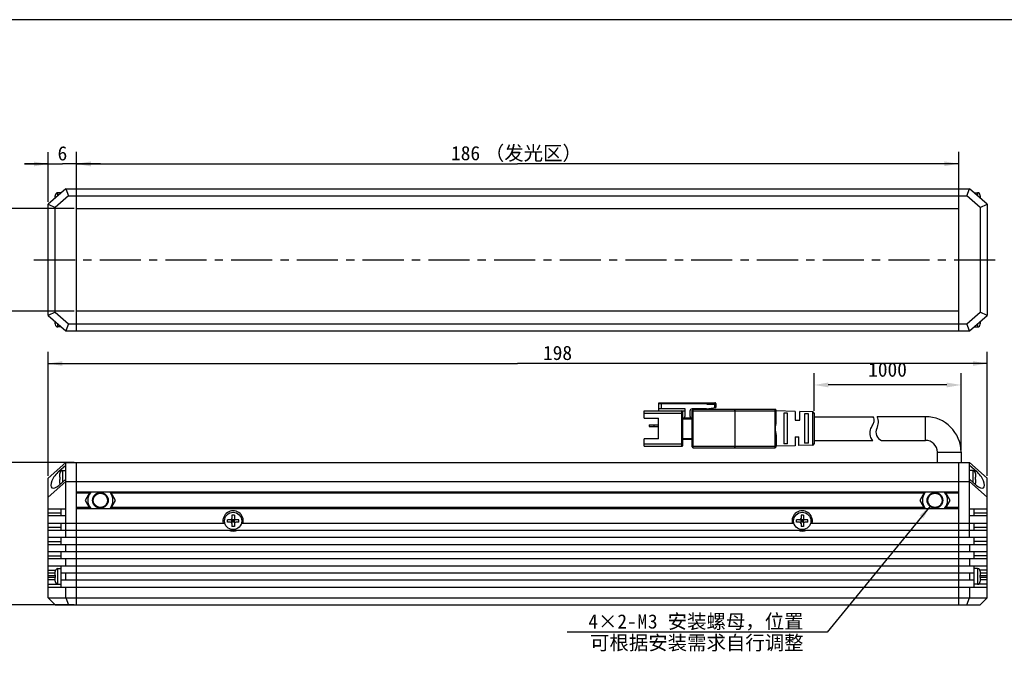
# Model space of a CAD drawing. Header units: millimetres. Extents: x -18 to 453, y 96 to 305.
# Tile 3 of 4: x 88 to 295, y 172 to 305. Entities that reach past the tile are written whole.
import ezdxf
from ezdxf.enums import TextEntityAlignment as Align

# ---------------------------------------------------------------- set-up
doc = ezdxf.new("R2010")
doc.units = ezdxf.units.MM
doc.header["$LTSCALE"] = 23.1
doc.header["$PDMODE"] = 3
doc.header["$PDSIZE"] = 8
doc.linetypes.add('CENTER', pattern=[0.6, 0.375, -0.075, 0.075, -0.075])
doc.layers.get('0').update_dxf_attribs({"linetype": 'CONTINUOUS'})
doc.layers.get('Defpoints').update_dxf_attribs({"linetype": 'CONTINUOUS'})
for name, color, linetype in [('00_COMPONENTS', 7, 'CONTINUOUS'), ('07_ALL_HOLES', 7, 'CONTINUOUS'), ('51__DRAFT_DIMS', 7, 'CONTINUOUS'), ('_X2_56FE5C42_X0__01_528', 7, 'CONTINUOUS')]:
    doc.layers.add(name, color=color, linetype=linetype)
doc.styles.get("Standard").update_dxf_attribs({"font": 'simfang.ttf'})
doc.dimstyles.new('DIMSTYLE_1', dxfattribs={"dimtxt": 3, "dimasz": 3, "dimexe": 2.5, "dimexo": 0.5, "dimgap": 0.75, "dimtad": 1, "dimdsep": 46, "dimtxsty": 'STANDARD', "dimblk": '_FILLED', "dimblk1": '_FILLED', "dimblk2": '_FILLED', "dimcen": 0.09, "dimclrt": 3, "dimazin": 2, "dimtp": 0.5, "dimtm": 0.5, "dimtfac": 1, "dimtofl": 0, "dimtmove": 0, "dimatfit": 3, "dimldrblk": '_FILLED', "dimfxl": 1, "dimtolj": 1, "dimarcsym": 0})
doc.dimstyles.new('DIMSTYLE_2', dxfattribs={"dimtxt": 3, "dimasz": 3, "dimexe": 2.5, "dimexo": 0.5, "dimgap": 0.75, "dimtad": 1, "dimdsep": 46, "dimtxsty": 'STANDARD', "dimblk": '_FILLED', "dimblk1": '_FILLED', "dimblk2": '_FILLED', "dimcen": 0.09, "dimclrt": 3, "dimazin": 2, "dimtp": 0.2, "dimtm": 0.2, "dimtfac": 1, "dimtofl": 0, "dimtmove": 0, "dimatfit": 3, "dimldrblk": '_FILLED', "dimfxl": 1, "dimtolj": 1, "dimarcsym": 0})
doc.dimstyles.new('DIMSTYLE_3', dxfattribs={"dimtxt": 3, "dimasz": 3, "dimexe": 2.5, "dimexo": 0.5, "dimgap": 0.75, "dimtad": 1, "dimdsep": 46, "dimtxsty": 'STANDARD', "dimblk": '_FILLED', "dimblk1": '_FILLED', "dimblk2": '_FILLED', "dimcen": 0.09, "dimclrt": 3, "dimazin": 2, "dimtp": 0.1, "dimtm": 0.1, "dimtfac": 1, "dimtofl": 0, "dimtmove": 0, "dimatfit": 3, "dimldrblk": '_FILLED', "dimfxl": 1, "dimtolj": 1, "dimarcsym": 0})
doc.dimstyles.new('DIMSTYLE_4', dxfattribs={"dimtxt": 3, "dimasz": 3, "dimexe": 2.5, "dimexo": 0.5, "dimtad": 1, "dimdsep": 46, "dimtxsty": 'STANDARD', "dimblk": '_FILLED', "dimblk1": '_FILLED', "dimblk2": '_FILLED', "dimcen": 0.09, "dimclrt": 3, "dimazin": 2, "dimtp": 0.1, "dimtm": 0.1, "dimtfac": 1, "dimtofl": 0, "dimtmove": 0, "dimatfit": 1, "dimldrblk": '_FILLED', "dimfxl": 1, "dimtolj": 1, "dimarcsym": 0})
doc.dimstyles.new('DIMSTYLE_5', dxfattribs={"dimtxt": 3, "dimasz": 3, "dimexe": 2.5, "dimexo": 0.5, "dimgap": 0.75, "dimtad": 1, "dimdsep": 46, "dimtxsty": 'STANDARD', "dimblk": '_FILLED', "dimblk1": '_FILLED', "dimblk2": '_FILLED', "dimcen": 0.09, "dimclrt": 3, "dimazin": 2, "dimtp": 0.3, "dimtm": 0.3, "dimtfac": 1, "dimtofl": 0, "dimtmove": 0, "dimatfit": 3, "dimldrblk": '_FILLED', "dimfxl": 1, "dimtolj": 1, "dimarcsym": 0})

# ---------------------------------------------------------------- blocks, each defined once
blk = doc.blocks.new('_FILLED')
at = {"color": 0, "linetype": 'ByBlock'}
blk.add_solid([(0, 0), (-1, 0.167), (-1, -0.167)], dxfattribs=at)
blk = doc.blocks.new('*D1')
at = {"layer": '51__DRAFT_DIMS', "color": 4, "transparency": 16777216}
for p, q in [((93.58, 209.26), (93.58, 235.42)), ((291.58, 209.26), (291.58, 235.42)), ((93.58, 232.92), (192.58, 232.92)), ((291.58, 232.92), (192.58, 232.92))]:
    blk.add_line(p, q, dxfattribs=at)
at = {"layer": '51__DRAFT_DIMS', "color": 4, "transparency": 16777216, "xscale": 3, "yscale": 3, "zscale": 3, "rotation": 180}
blk.add_blockref('_FILLED', (93.58, 232.92), dxfattribs=at)
at = {"layer": '51__DRAFT_DIMS', "color": 4, "transparency": 16777216, "xscale": 3, "yscale": 3, "zscale": 3}
blk.add_blockref('_FILLED', (291.58, 232.92), dxfattribs=at)
at = {"layer": '51__DRAFT_DIMS', "color": 3, "transparency": 16777216}
blk.add_text('198', height=3, dxfattribs=at).set_placement((200.99, 233.67), align=Align.CENTER)
blk = doc.blocks.new('*D2')
at = {"layer": '51__DRAFT_DIMS', "color": 4, "transparency": 16777216}
for p, q in [((99.08, 212.01), (82.14, 212.01)), ((84.64, 212.01), (84.64, 197.01)), ((84.64, 182.01), (84.64, 197.01)), ((99.08, 182.01), (82.14, 182.01))]:
    blk.add_line(p, q, dxfattribs=at)
at = {"layer": '51__DRAFT_DIMS', "color": 4, "transparency": 16777216, "xscale": 3, "yscale": 3, "zscale": 3}
for p, rotation in [((84.64, 212.01), 90), ((84.64, 182.01), 270)]:
    blk.add_blockref('_FILLED', p, dxfattribs=dict(at, rotation=rotation))
at = {"layer": '51__DRAFT_DIMS', "color": 3, "transparency": 16777216}
blk.add_text('30', height=3, rotation=90, dxfattribs=at).set_placement((83.89, 197.01), align=Align.CENTER)
blk = doc.blocks.new('*D3')
at = {"layer": '51__DRAFT_DIMS', "color": 4, "transparency": 16777216}
for p, q in [((84.14, 265.6), (84.14, 254.8)), ((99.08, 265.6), (84.89, 265.6)), ((84.14, 244), (84.14, 254.8)), ((99.08, 244), (84.89, 244))]:
    blk.add_line(p, q, dxfattribs=at)
at = {"layer": '51__DRAFT_DIMS', "color": 4, "transparency": 16777216, "xscale": 3, "yscale": 3, "zscale": 3}
for p, rotation in [((84.14, 265.6), 90), ((84.14, 244), 270)]:
    blk.add_blockref('_FILLED', p, dxfattribs=dict(at, rotation=rotation))
at = {"layer": '51__DRAFT_DIMS', "color": 3, "transparency": 16777216}
for s, p in [('（发光区）', (83.39, 259.2)), ('21.6', (83.39, 243.81))]:
    blk.add_text(s, height=3, rotation=90, dxfattribs=at).set_placement(p, align=Align.CENTER)
blk = doc.blocks.new('*D4')
at = {"layer": '51__DRAFT_DIMS', "color": 4, "transparency": 16777216}
for p, q in [((99.58, 268.8), (99.58, 277.56)), ((285.58, 268.8), (285.58, 277.56)), ((99.58, 275.06), (192.58, 275.06)), ((285.58, 275.06), (192.58, 275.06))]:
    blk.add_line(p, q, dxfattribs=at)
at = {"layer": '51__DRAFT_DIMS', "color": 4, "transparency": 16777216, "xscale": 3, "yscale": 3, "zscale": 3, "rotation": 180}
blk.add_blockref('_FILLED', (99.58, 275.06), dxfattribs=at)
at = {"layer": '51__DRAFT_DIMS', "color": 4, "transparency": 16777216, "xscale": 3, "yscale": 3, "zscale": 3}
blk.add_blockref('_FILLED', (285.58, 275.06), dxfattribs=at)
at = {"layer": '51__DRAFT_DIMS', "color": 3, "transparency": 16777216}
for s, p in [('186', (181.6, 275.81)), ('（发光区）', (195.89, 275.81))]:
    blk.add_text(s, height=3, dxfattribs=at).set_placement(p, align=Align.CENTER)
blk = doc.blocks.new('*D10')
at = {"layer": '51__DRAFT_DIMS', "color": 4, "transparency": 16777216}
for p, q in [((279.63, 202.9), (257.86, 176.27)), ((254.36, 176.27), (203.02, 176.27)), ((257.86, 176.27), (254.36, 176.27))]:
    blk.add_line(p, q, dxfattribs=at)
at = {"layer": '51__DRAFT_DIMS', "color": 4, "transparency": 16777216, "xscale": 3, "yscale": 3, "zscale": 3, "rotation": 50.72814688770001}
blk.add_blockref('_FILLED', (279.63, 202.9), dxfattribs=at)
at = {"layer": '51__DRAFT_DIMS', "color": 3, "transparency": 16777216}
for s, p in [('4×2-', (217.69, 177.02)), ('M', (219.89, 177.02)), ('3', (222.09, 177.02)), ('安装螺母，位置', (252.86, 177.02)), ('可根据安装需求自行调整', (252.86, 172.52))]:
    blk.add_text(s, height=3, dxfattribs=at).set_placement(p, align=Align.RIGHT)
blk = doc.blocks.new('*D19')
at = {"layer": '51__DRAFT_DIMS', "color": 0, "lineweight": -2}
for p, q in [((255.08, 222.92), (255.08, 230.9)), ((286.08, 214.71), (286.08, 230.9)), ((283.08, 228.4), (258.08, 228.4))]:
    blk.add_line(p, q, dxfattribs=at)
at = {"layer": 'Defpoints', "color": 0}
for p in [(255.08, 228.4), (255.08, 222.42), (286.08, 214.21)]:
    blk.add_point(p, dxfattribs=at)
at = {"layer": '51__DRAFT_DIMS', "color": 0, "linetype": 'ByBlock', "lineweight": -2, "xscale": 3, "yscale": 3, "zscale": 3, "rotation": 180}
blk.add_blockref('_FILLED', (255.08, 228.4), dxfattribs=at)
at = {"layer": '51__DRAFT_DIMS', "color": 0, "linetype": 'ByBlock', "lineweight": -2, "xscale": 3, "yscale": 3, "zscale": 3}
blk.add_blockref('_FILLED', (286.08, 228.4), dxfattribs=at)
at = {"layer": '51__DRAFT_DIMS', "color": 3, "insert": (270.58, 233.15), "char_height": 3, "attachment_point": 2, "line_spacing_factor": 0.9}
blk.add_mtext('\\A1;1000{}{{\\H0.7x;}{}}', dxfattribs=at)
blk = doc.blocks.new('*D12')
at = {"layer": '51__DRAFT_DIMS', "color": 4, "transparency": 16777216}
for p, q in [((93.58, 267.05), (93.58, 277.52)), ((99.58, 268.8), (99.58, 277.52)), ((93.58, 275.02), (88.58, 275.02)), ((88.58, 275.02), (96.58, 275.02)), ((104.58, 275.02), (96.58, 275.02)), ((99.58, 275.02), (104.58, 275.02))]:
    blk.add_line(p, q, dxfattribs=at)
at = {"layer": '51__DRAFT_DIMS', "color": 4, "transparency": 16777216, "xscale": 3, "yscale": 3, "zscale": 3}
blk.add_blockref('_FILLED', (93.58, 275.02), dxfattribs=at)
at = {"layer": '51__DRAFT_DIMS', "color": 4, "transparency": 16777216, "xscale": 3, "yscale": 3, "zscale": 3, "rotation": 180}
blk.add_blockref('_FILLED', (99.58, 275.02), dxfattribs=at)
at = {"layer": '51__DRAFT_DIMS', "color": 3, "transparency": 16777216}
blk.add_text('6', height=3, dxfattribs=at).set_placement((96.58, 275.77), align=Align.CENTER)

msp = doc.modelspace()

# ---------------------------------------------------------------- linework, layer by layer
at = {"color": 7}
msp.add_line((453.45928, 305.45804), (-17.76876, 305.45804), dxfattribs=at)
at = {"layer": '00_COMPONENTS', "color": 7}
for p, q in [((97.33251, 269.79505), (93.58251, 266.54505)), ((95.03251, 267.80172), (95.03251, 268.31486)), ((95.03457, 268.39469), (95.0375, 268.39417)), ((97.89206, 268.29505), (95.08251, 265.86011)), ((96.33251, 268.94505), (95.63251, 268.94505)), ((96.33251, 268.92839), (96.33251, 268.94505)), ((97.33251, 269.79505), (97.89206, 268.29505)), ((97.33251, 269.79505), (287.83251, 269.79505)), ((97.89206, 268.29505), (287.27296, 268.29505)), ((99.58251, 239.79505), (99.58251, 269.79505)), ((285.58251, 239.79505), (285.58251, 269.79505)), ((287.27296, 268.29505), (287.83251, 269.79505)), ((290.08251, 265.86011), (287.27296, 268.29505)), ((291.58251, 266.54505), (287.83251, 269.79505)), ((288.83251, 268.94505), (289.53251, 268.94505)), ((288.83251, 268.94505), (288.83251, 268.92839)), ((290.12753, 268.39417), (290.13044, 268.39469)), ((290.13251, 268.31486), (290.13251, 267.80172)), ((93.58251, 243.04505), (93.58251, 266.54505)), ((93.58251, 266.54505), (95.08251, 265.86011)), ((95.08251, 243.73), (95.08251, 265.86011)), ((290.08251, 265.86011), (291.58251, 266.54505)), ((290.08251, 265.86011), (290.08251, 243.73)), ((291.58251, 266.54505), (291.58251, 243.04505)), ((99.58251, 265.59505), (285.58251, 265.59505)), ((95.08251, 243.73), (93.58251, 243.04505)), ((93.58251, 243.04505), (97.33251, 239.79505)), ((95.08251, 243.73), (97.89206, 241.29505)), ((285.58251, 243.99505), (99.58251, 243.99505)), ((287.27296, 241.29505), (290.08251, 243.73)), ((287.83251, 239.79505), (291.58251, 243.04505)), ((291.58251, 243.04505), (290.08251, 243.73)), ((95.03251, 241.27525), (95.03251, 241.78839)), ((95.0375, 241.19593), (95.03459, 241.19542)), ((97.89206, 241.29505), (97.33251, 239.79505)), ((97.89206, 241.29505), (287.27296, 241.29505)), ((287.83251, 239.79505), (287.27296, 241.29505)), ((290.13046, 241.19542), (290.12753, 241.19593)), ((290.13251, 241.78839), (290.13251, 241.27525)), ((96.33251, 240.64505), (95.63251, 240.64505)), ((96.33251, 240.64505), (96.33251, 240.66172)), ((97.33251, 239.79505), (287.83251, 239.79505)), ((288.83251, 240.66172), (288.83251, 240.64505)), ((288.83251, 240.64505), (289.53251, 240.64505)), ((278.58251, 221.71164), (268.42551, 221.71164)), ((269.3083, 216.71164), (278.58251, 216.71164)), ((281.08251, 212.01164), (281.08251, 214.21164)), ((286.08251, 214.21164), (286.08251, 212.01164)), ((93.58251, 208.76164), (97.33251, 212.01164)), ((97.33251, 196.26164), (97.33251, 212.01164)), ((97.33251, 212.01164), (287.83251, 212.01164)), ((99.58251, 182.01164), (99.58251, 212.01164)), ((285.58251, 182.01164), (285.58251, 212.01164)), ((291.58251, 208.76164), (287.83251, 212.01164)), ((287.83251, 196.26164), (287.83251, 212.01164)), ((95.83251, 210.19657), (97.33251, 211.49657)), ((96.03251, 208.96164), (96.03251, 209.73145)), ((96.03457, 209.81128), (96.0375, 209.81076)), ((96.63251, 210.36164), (97.33251, 210.36164)), ((287.83251, 211.49657), (289.33251, 210.19657)), ((288.53251, 210.36164), (287.83251, 210.36164)), ((289.12753, 209.81076), (289.13046, 209.81128)), ((289.13251, 209.73145), (289.13251, 208.96164)), ((93.58251, 183.51164), (93.58251, 208.76164)), ((93.58251, 204.76164), (97.33251, 208.01164)), ((97.33251, 208.52672), (95.83251, 207.22672)), ((96.03251, 208.96164), (96.0375, 208.96164)), ((96.03251, 207.69184), (96.03251, 208.46164)), ((96.0375, 208.46164), (96.03251, 208.46164)), ((97.33251, 208.01164), (287.83251, 208.01164)), ((289.33251, 207.22672), (287.83251, 208.52672)), ((291.58251, 204.76164), (287.83251, 208.01164)), ((289.12753, 208.96164), (289.13251, 208.96164)), ((289.13251, 208.46164), (289.12753, 208.46164)), ((289.13251, 208.46164), (289.13251, 207.69184)), ((291.58251, 183.51164), (291.58251, 208.76164)), ((96.0375, 207.61252), (96.03457, 207.61201)), ((285.58251, 205.76164), (99.58251, 205.76164)), ((102.38862, 205.76164), (101.40711, 204.06162)), ((107.75791, 204.06162), (106.7764, 205.76164)), ((278.38862, 205.76164), (277.40711, 204.06162)), ((283.75791, 204.06162), (282.7764, 205.76164)), ((289.13046, 207.61201), (289.12753, 207.61252)), ((101.40711, 204.06162), (102.3886, 202.36164)), ((106.77643, 202.36164), (107.75791, 204.06162)), ((277.40711, 204.06162), (278.3886, 202.36164)), ((282.77643, 202.36164), (283.75791, 204.06162)), ((93.58251, 202.26164), (97.33251, 202.26164)), ((96.33251, 200.76164), (96.33251, 202.26164)), ((99.58251, 202.36164), (285.58251, 202.36164)), ((287.83251, 202.26164), (291.58251, 202.26164)), ((288.83251, 200.76164), (288.83251, 202.26164)), ((97.33251, 200.76164), (93.58251, 200.76164)), ((131.38251, 199.46164), (131.38251, 199.96164)), ((132.03251, 199.96164), (131.38251, 199.96164)), ((132.03251, 199.46164), (131.38251, 199.46164)), ((132.24465, 199.37378), (132.92038, 200.04951)), ((132.92038, 199.37378), (132.24465, 200.04951)), ((132.33251, 200.91164), (132.33251, 200.26164)), ((132.83251, 200.91164), (132.33251, 200.91164)), ((132.33251, 199.46164), (132.33251, 199.96164)), ((132.83251, 199.96164), (132.33251, 199.96164)), ((132.83251, 199.71164), (132.33251, 199.71164)), ((132.83251, 199.46164), (132.33251, 199.46164)), ((132.58251, 199.96164), (132.58251, 199.46164)), ((132.83251, 200.91164), (132.83251, 200.26164)), ((132.83251, 199.46164), (132.83251, 199.96164)), ((133.78251, 199.96164), (133.13251, 199.96164)), ((133.78251, 199.46164), (133.13251, 199.46164)), ((133.78251, 199.46164), (133.78251, 199.96164)), ((252.03251, 199.96164), (251.38251, 199.96164)), ((251.38251, 199.46164), (251.38251, 199.96164)), ((252.03251, 199.46164), (251.38251, 199.46164)), ((252.24465, 200.04951), (252.92038, 199.37378)), ((252.24465, 199.37378), (252.92038, 200.04951)), ((252.83251, 200.91164), (252.33251, 200.91164)), ((252.33251, 200.91164), (252.33251, 200.26164)), ((252.83251, 199.96164), (252.33251, 199.96164)), ((252.33251, 199.46164), (252.33251, 199.96164)), ((252.83251, 199.71164), (252.33251, 199.71164)), ((252.83251, 199.46164), (252.33251, 199.46164)), ((252.58251, 199.96164), (252.58251, 199.46164)), ((252.83251, 200.91164), (252.83251, 200.26164)), ((252.83251, 199.46164), (252.83251, 199.96164)), ((253.78251, 199.96164), (253.13251, 199.96164)), ((253.78251, 199.46164), (253.13251, 199.46164)), ((253.78251, 199.46164), (253.78251, 199.96164)), ((291.58251, 200.76164), (287.83251, 200.76164)), ((93.58251, 199.26164), (130.82627, 199.26164)), ((93.58251, 197.76164), (291.58251, 197.76164)), ((96.33251, 197.76164), (96.33251, 199.26164)), ((132.33251, 199.16164), (132.33251, 198.51164)), ((132.83251, 198.51164), (132.33251, 198.51164)), ((132.83251, 199.16164), (132.83251, 198.51164)), ((134.33875, 199.26164), (250.82627, 199.26164)), ((252.33251, 199.16164), (252.33251, 198.51164)), ((252.83251, 198.51164), (252.33251, 198.51164)), ((252.83251, 199.16164), (252.83251, 198.51164)), ((254.33875, 199.26164), (291.58251, 199.26164)), ((288.83251, 197.76164), (288.83251, 199.26164)), ((93.58251, 196.26164), (291.58251, 196.26164)), ((96.33251, 194.76164), (96.33251, 196.26164)), ((288.83251, 194.76164), (288.83251, 196.26164)), ((93.58251, 194.76164), (291.58251, 194.76164)), ((93.58251, 193.26164), (291.58251, 193.26164)), ((96.33251, 191.76164), (96.33251, 193.26164)), ((97.33251, 193.26164), (97.33251, 194.76164)), ((287.83251, 194.76164), (287.83251, 193.26164)), ((288.83251, 191.76164), (288.83251, 193.26164)), ((93.58251, 191.76164), (291.58251, 191.76164)), ((97.33251, 190.26164), (97.33251, 191.76164)), ((287.83251, 191.76164), (287.83251, 190.26164)), ((93.58251, 190.26164), (291.58251, 190.26164)), ((95.03251, 188.26164), (95.03251, 189.03145)), ((95.03457, 189.11128), (95.0375, 189.11076)), ((95.63251, 189.66164), (96.33251, 189.66164)), ((96.33251, 185.76164), (96.33251, 190.26164)), ((288.83251, 185.76164), (288.83251, 190.26164)), ((289.53251, 189.66164), (288.83251, 189.66164)), ((290.12753, 189.11076), (290.13046, 189.11128)), ((290.13251, 189.03145), (290.13251, 188.26164)), ((93.58251, 188.76164), (95.03251, 188.76164)), ((95.03251, 187.26164), (93.58251, 187.26164)), ((95.03251, 188.26164), (95.0375, 188.26164)), ((95.03251, 186.99184), (95.03251, 187.76164)), ((95.0375, 187.76164), (95.03251, 187.76164)), ((95.0375, 186.91252), (95.03457, 186.91201)), ((96.33251, 188.76164), (288.83251, 188.76164)), ((96.33251, 187.26164), (288.83251, 187.26164)), ((97.33251, 187.26164), (97.33251, 188.76164)), ((287.83251, 188.76164), (287.83251, 187.26164)), ((290.12753, 188.26164), (290.13251, 188.26164)), ((290.13251, 187.76164), (290.12753, 187.76164)), ((290.13046, 186.91201), (290.12753, 186.91252)), ((290.13251, 188.76164), (291.58251, 188.76164)), ((290.13251, 187.76164), (290.13251, 186.99184)), ((291.58251, 187.26164), (290.13251, 187.26164)), ((93.58251, 185.76164), (291.58251, 185.76164)), ((95.63251, 186.36164), (96.33251, 186.36164)), ((97.33251, 183.51164), (97.33251, 185.76164)), ((287.83251, 185.76164), (287.83251, 183.51164)), ((289.53251, 186.36164), (288.83251, 186.36164)), ((93.58251, 183.51164), (95.08251, 182.01164)), ((93.58251, 183.51164), (291.58251, 183.51164)), ((97.33251, 183.51164), (97.89206, 182.01164)), ((287.27296, 182.01164), (287.83251, 183.51164)), ((290.08251, 182.01164), (291.58251, 183.51164)), ((95.08251, 182.01164), (290.08251, 182.01164))]:
    msp.add_line(p, q, dxfattribs=at)
at = {"layer": '00_COMPONENTS', "color": 4}
for p, q in [((95.63251, 268.32172), (95.63251, 268.94505)), ((289.53251, 268.94505), (289.53251, 268.32172)), ((95.63251, 240.64505), (95.63251, 241.26839)), ((289.53251, 241.26839), (289.53251, 240.64505)), ((278.58251, 216.71164), (278.58251, 221.71164)), ((281.08251, 214.21164), (286.08251, 214.21164)), ((96.22214, 210.19657), (95.83251, 210.19657)), ((96.63251, 207.92005), (96.63251, 210.36164)), ((288.53251, 210.36164), (288.53251, 207.92005)), ((289.33251, 210.19657), (288.94289, 210.19657)), ((102.27315, 205.56164), (99.58251, 205.56164)), ((278.27315, 205.56164), (106.89187, 205.56164)), ((285.58251, 205.56164), (282.89187, 205.56164)), ((102.27313, 202.56164), (99.58251, 202.56164)), ((278.27313, 202.56164), (106.8919, 202.56164)), ((285.58251, 202.56164), (282.8919, 202.56164)), ((96.33251, 201.34743), (93.58251, 201.34743)), ((291.58251, 201.34743), (288.83251, 201.34743)), ((96.33251, 198.34743), (93.58251, 198.34743)), ((291.58251, 198.34743), (288.83251, 198.34743)), ((93.58251, 195.34743), (96.33251, 195.34743)), ((291.58251, 195.34743), (288.83251, 195.34743)), ((93.58251, 192.34743), (96.33251, 192.34743)), ((291.58251, 192.34743), (288.83251, 192.34743)), ((93.58251, 189.34743), (95.10627, 189.34743)), ((95.63251, 186.36164), (95.63251, 189.66164)), ((289.53251, 189.66164), (289.53251, 186.36164)), ((291.58251, 189.34743), (290.05876, 189.34743)), ((93.58251, 188.21357), (95.03642, 188.21357)), ((95.03642, 187.80972), (93.58251, 187.80972)), ((290.1286, 188.21357), (291.58251, 188.21357)), ((291.58251, 187.80972), (290.1286, 187.80972)), ((93.58251, 186.34743), (96.33251, 186.34743)), ((291.58251, 186.34743), (288.83251, 186.34743))]:
    msp.add_line(p, q, dxfattribs=at)
at = {"layer": '00_COMPONENTS', "color": 7}
for centre, radius in [((104.58251, 204.06162), 1.65), ((104.58251, 204.06162), 1.5), ((280.58251, 204.06162), 1.65), ((280.58251, 204.06162), 1.5), ((132.58251, 199.71164), 1.825), ((252.58251, 199.71164), 1.825)]:
    msp.add_circle(centre, radius, dxfattribs=at)
for centre, radius, start, end in [((95.66512, 268.3149), 0.63261, 172.8013105, 180.0040207), ((95.63251, 268.34505), 0.6, 90, 175.2545596), ((289.53251, 268.34505), 0.6, 4.7454404, 90), ((289.49991, 268.3149), 0.63261, 359.9959793, 7.1986895), ((95.66512, 241.27521), 0.63261, 179.9959793, 187.1986895), ((95.63251, 241.24505), 0.6, 184.7454404, 270), ((289.53251, 241.24505), 0.6, 270, 355.2545596), ((289.49991, 241.27521), 0.63261, 352.8013105, 0.0040207), ((265.65274, 220.56632), 3, 333.1562327, 22.4436174), ((278.58251, 214.21164), 7.5, 0, 90), ((269.9355, 218.39884), 1.8, 153.1562327, 249.6078352), ((278.58251, 214.21164), 2.5, 0, 90), ((96.66512, 209.73149), 0.63261, 172.8013105, 180.0040207), ((96.66781, 209.73145), 0.6353, 178.7933528, 180.0001354), ((96.66664, 209.73147), 0.63413, 177.5896379, 178.7933855), ((96.66374, 209.73162), 0.63122, 175.1872348, 176.387501), ((96.63251, 209.76164), 0.6, 90, 175.2545596), ((96.66266, 209.73171), 0.63014, 173.9886639, 175.187267), ((96.66118, 209.73187), 0.62865, 172.7904454, 173.9886949), ((288.53251, 209.76164), 0.6, 4.7454404, 90), ((288.49991, 209.73149), 0.63261, 359.9959793, 7.1986895), ((288.50385, 209.73187), 0.62865, 6.0113051, 7.2095546), ((288.50237, 209.73171), 0.63014, 4.812733, 6.0113361), ((288.50129, 209.73162), 0.63122, 3.612499, 4.8127652), ((288.49839, 209.73147), 0.63413, 1.2066145, 2.4103621), ((288.49722, 209.73145), 0.6353, 359.9998646, 1.2066472), ((96.66782, 207.69184), 0.6353, 179.9998651, 181.1991325), ((96.66512, 207.6918), 0.63261, 179.9959793, 187.1986895), ((96.66665, 207.69181), 0.63413, 181.1991, 182.3983145), ((96.66375, 207.69167), 0.63123, 183.5989155, 184.8006653), ((96.66267, 207.69157), 0.63015, 184.8006315, 186.003755), ((288.49991, 207.6918), 0.63261, 352.8013105, 0.0040207), ((288.50235, 207.69157), 0.63015, 353.996245, 355.1993685), ((288.50127, 207.69167), 0.63123, 355.1993347, 356.4010845), ((288.49838, 207.69181), 0.63413, 357.6016855, 358.8009), ((288.49721, 207.69184), 0.6353, 358.8008675, 0.0001349), ((96.63251, 207.66164), 0.6, 184.7454404, 201.8797858), ((96.66118, 207.69142), 0.62865, 186.0037218, 187.2095499), ((104.58251, 204.06162), 2.65578, 140.1845643, 219.8141529), ((104.58251, 204.06162), 2.65578, 320.1858471, 39.8154357), ((280.58251, 204.06162), 2.65578, 140.1845643, 219.8141529), ((280.58251, 204.06162), 2.65578, 320.1858471, 39.8154357), ((288.53251, 207.66164), 0.6, 338.1202142, 355.2545596), ((288.50384, 207.69142), 0.62865, 352.7904501, 353.9962782), ((132.58251, 199.71164), 2.15, 347.9185301, 192.0814699), ((252.58251, 199.71164), 2.15, 347.9185301, 192.0814699), ((132.03251, 200.26164), 0.3, 270, 360), ((132.03251, 199.16164), 0.3, 0, 90), ((133.13251, 200.26164), 0.3, 180, 270), ((133.13251, 199.16164), 0.3, 90, 180), ((252.03251, 200.26164), 0.3, 270, 360), ((252.03251, 199.16164), 0.3, 0, 90), ((253.13251, 200.26164), 0.3, 180, 270), ((253.13251, 199.16164), 0.3, 90, 180), ((132.58251, 199.71164), 2.15, 245.0908473, 294.9091527), ((252.58251, 199.71164), 2.15, 245.0908473, 294.9091527), ((95.66512, 189.03149), 0.63261, 172.8013105, 180.0040207), ((95.66781, 189.03145), 0.6353, 178.7933528, 180.0001354), ((95.66664, 189.03147), 0.63413, 177.5896379, 178.7933855), ((95.66374, 189.03162), 0.63122, 175.1872348, 176.387501), ((95.63251, 189.06164), 0.6, 90, 175.2545596), ((95.66266, 189.03171), 0.63014, 173.9886639, 175.187267), ((95.66118, 189.03187), 0.62865, 172.7904454, 173.9886949), ((289.53251, 189.06164), 0.6, 4.7454404, 90), ((289.49991, 189.03149), 0.63261, 359.9959793, 7.1986895), ((289.50385, 189.03187), 0.62865, 6.0113051, 7.2095546), ((289.50237, 189.03171), 0.63014, 4.812733, 6.0113361), ((289.50129, 189.03162), 0.63122, 3.612499, 4.8127652), ((289.49839, 189.03147), 0.63413, 1.2066145, 2.4103621), ((289.49722, 189.03145), 0.6353, 359.9998646, 1.2066472), ((95.66782, 186.99184), 0.6353, 179.9998651, 181.1991325), ((95.66512, 186.9918), 0.63261, 179.9959793, 187.1986895), ((95.66665, 186.99181), 0.63413, 181.1991, 182.3983145), ((95.66375, 186.99167), 0.63123, 183.5989155, 184.8006653), ((95.63251, 186.96164), 0.6, 184.7454404, 270), ((95.66267, 186.99157), 0.63015, 184.8006315, 186.003755), ((95.66118, 186.99142), 0.62865, 186.0037218, 187.2095499), ((289.53251, 186.96164), 0.6, 270, 355.2545596), ((289.49991, 186.9918), 0.63261, 352.8013105, 0.0040207), ((289.50384, 186.99142), 0.62865, 352.7904501, 353.9962782), ((289.50235, 186.99157), 0.63015, 353.996245, 355.1993685), ((289.50127, 186.99167), 0.63123, 355.1993347, 356.4010845), ((289.49838, 186.99181), 0.63413, 357.6016855, 358.8009), ((289.49721, 186.99184), 0.6353, 358.8008675, 0.0001349)]:
    msp.add_arc(centre, radius, start, end, dxfattribs=at)
for centre, major_axis, start_param, end_param in [((95.83251, 208.71164), (1.51036, 2.0101), 1.079057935, 4.220650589), ((289.33251, 208.71164), (-1.51036, 2.0101), 2.062534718, 5.204127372)]:
    msp.add_ellipse(centre, major_axis=major_axis, ratio=0.402459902, start_param=start_param, end_param=end_param, dxfattribs=at)
for points in [[(96.0375, 208.96164), (96.03515, 208.87834), (96.03457, 208.79498), (96.03457, 208.71164)], [(96.03457, 208.71164), (96.03457, 208.6283), (96.03515, 208.54495), (96.0375, 208.46164)], [(289.13046, 208.71164), (289.13046, 208.79498), (289.12987, 208.87834), (289.12753, 208.96164)], [(289.12753, 208.46164), (289.12987, 208.54495), (289.13046, 208.6283), (289.13046, 208.71164)], [(95.0375, 188.26164), (95.03515, 188.17834), (95.03457, 188.09498), (95.03457, 188.01164)], [(95.03457, 188.01164), (95.03457, 187.9283), (95.03515, 187.84495), (95.0375, 187.76164)], [(290.13046, 188.01164), (290.13046, 188.09498), (290.12987, 188.17834), (290.12753, 188.26164)], [(290.12753, 187.76164), (290.12987, 187.84495), (290.13046, 187.9283), (290.13046, 188.01164)]]:
    msp.add_open_spline(points, degree=3, dxfattribs=at)
at = {"layer": '07_ALL_HOLES', "color": 1, "linetype": 'CENTER'}
msp.add_line((90.58251, 254.79505), (294.02033, 254.79505), dxfattribs=at)
at = {"layer": '_X2_56FE5C42_X0__01_528', "color": 7}
for p, q in [((222.38251, 224.66164), (234.18251, 224.66164)), ((222.38251, 222.96164), (222.38251, 224.66164)), ((222.38251, 224.46164), (232.78251, 224.46164)), ((232.48251, 224.36164), (233.38251, 224.66164)), ((234.38251, 224.46164), (234.38251, 223.66164)), ((219.28251, 222.96164), (227.18251, 222.96164)), ((219.28251, 221.41164), (219.28251, 222.96164)), ((227.88251, 223.36164), (222.38251, 223.36164)), ((227.88251, 222.86164), (227.35553, 222.86164)), ((227.38251, 215.66164), (227.38251, 222.76164)), ((227.88251, 221.86164), (227.88251, 223.36164)), ((228.88251, 222.86164), (228.88251, 221.86164)), ((232.38251, 223.36164), (229.38251, 223.36164)), ((229.38251, 215.36164), (229.38251, 223.06164)), ((229.58251, 223.26164), (246.78251, 223.26164)), ((232.38251, 223.36164), (234.38251, 223.66164)), ((251.08251, 222.83664), (247.08251, 222.96164)), ((247.08251, 220.56492), (247.08251, 222.96164)), ((248.68251, 222.47163), (248.68251, 215.95166)), ((249.48252, 222.44308), (248.68252, 222.47163)), ((249.48251, 215.98006), (249.48251, 222.44308)), ((251.08251, 222.83664), (251.08251, 220.96191)), ((254.79188, 222.72073), (252.08251, 222.80539)), ((252.08251, 220.96178), (252.08251, 222.80539)), ((253.08251, 222.31469), (253.08251, 216.1086)), ((253.88213, 222.28581), (253.08252, 222.31469)), ((253.88212, 216.13732), (253.88212, 222.28581)), ((255.08251, 222.42087), (255.08251, 216.00242)), ((219.28251, 221.41164), (222.28251, 221.41164)), ((222.28251, 217.01164), (222.28251, 221.41164)), ((229.38251, 221.36164), (227.38251, 221.36164)), ((251.08252, 220.96164), (252.08252, 220.96164)), ((255.08251, 221.71164), (267.57535, 221.71164)), ((220.28251, 219.96164), (222.28251, 219.96164)), ((220.28251, 219.96164), (220.28251, 219.66164)), ((220.28251, 219.66164), (222.28251, 219.66164)), ((221.28251, 219.96164), (221.28251, 219.66164)), ((222.28251, 217.01164), (219.28251, 217.01164)), ((219.28251, 215.46164), (219.28251, 217.01164)), ((229.38251, 216.86164), (227.38251, 216.86164)), ((247.08251, 217.85835), (247.08251, 215.46164)), ((249.48252, 215.98006), (248.68251, 215.95166)), ((251.08251, 217.46164), (251.88251, 217.46164)), ((251.08251, 217.46164), (251.08251, 215.58664)), ((251.88251, 215.61164), (251.88251, 217.46164)), ((253.88212, 216.13732), (253.08251, 216.1086)), ((255.08251, 216.71164), (267.47377, 216.71164)), ((219.28251, 215.46164), (227.18251, 215.46164)), ((229.58251, 215.16164), (246.78251, 215.16164)), ((251.08251, 215.58664), (247.08251, 215.46164)), ((254.79188, 215.70256), (251.88251, 215.61164))]:
    msp.add_line(p, q, dxfattribs=at)
at = {"layer": '_X2_56FE5C42_X0__01_528', "color": 4}
for p, q in [((222.38251, 224.56164), (233.08251, 224.56164)), ((222.88251, 223.36164), (222.88251, 224.46164)), ((232.48251, 224.36164), (234.38251, 224.36164)), ((234.18251, 223.63164), (234.18251, 224.66164)), ((219.28251, 222.46164), (227.38251, 222.46164)), ((227.18251, 215.46164), (227.18251, 222.96164)), ((229.38251, 222.96164), (247.08251, 222.96164)), ((229.58251, 215.16164), (229.58251, 223.26164)), ((238.35684, 223.26164), (238.35684, 215.16164)), ((238.40781, 222.96164), (238.40781, 215.46164)), ((246.83349, 222.96164), (246.83349, 215.46164)), ((254.79188, 215.70256), (254.79188, 222.72073)), ((229.38251, 221.16164), (227.38251, 221.16164)), ((219.28251, 215.96164), (227.38251, 215.96164)), ((229.38251, 217.06164), (227.38251, 217.06164)), ((229.38251, 215.46164), (247.08251, 215.46164))]:
    msp.add_line(p, q, dxfattribs=at)
at = {"layer": '_X2_56FE5C42_X0__01_528', "color": 7}
for centre, radius, start, end in [((234.18251, 224.46164), 0.2, 0, 89.9999993), ((227.18251, 222.76164), 0.2, 0.0000002, 89.9999992), ((229.38251, 222.86164), 0.5, 90, 180), ((229.58251, 223.06164), 0.2, 90, 179.9999993), ((246.78251, 222.96164), 0.3, 0.0000002, 89.9999999), ((254.78251, 222.42087), 0.3, 0.023181, 88.1820546), ((227.38251, 221.86164), 0.5, 270.0000003, 359.9999997), ((229.38251, 221.86164), 0.5, 180.0000002, 270), ((254.78251, 216.00241), 0.3, 271.7900492, 359.9492092), ((227.18251, 215.66164), 0.2, 270.0000001, 0.0001294), ((229.58251, 215.36164), 0.2, 180.0000001, 270), ((246.78251, 215.46164), 0.3, 270, 359.9999992)]:
    msp.add_arc(centre, radius, start, end, dxfattribs=at)
at = {"layer": '_X2_56FE5C42_X0__01_528', "color": 4}
for points, knots in [([(238.40781, 222.96164), (238.40781, 222.99994), (238.40555, 223.07102), (238.39607, 223.1636), (238.383, 223.22464), (238.36983, 223.25418), (238.36067, 223.26164), (238.35684, 223.26164)], [0, 0, 0, 0, 0.369453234, 0.68451582, 0.900192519, 0.963073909, 1, 1, 1, 1]), ([(246.78251, 223.26164), (246.78634, 223.26164), (246.79553, 223.2542), (246.80866, 223.2246), (246.82175, 223.16358), (246.83123, 223.07099), (246.83349, 222.99993), (246.83349, 222.96164)], [0, 0, 0, 0, 0.036950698, 0.09988303, 0.315689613, 0.630605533, 1, 1, 1, 1]), ([(238.35684, 215.16164), (238.36067, 215.16164), (238.36983, 215.16911), (238.38301, 215.19866), (238.39607, 215.25971), (238.40556, 215.35229), (238.40781, 215.42335), (238.40781, 215.46164)], [0, 0, 0, 0, 0.036935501, 0.099844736, 0.315618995, 0.630596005, 1, 1, 1, 1]), ([(246.83349, 215.46164), (246.83349, 215.42335), (246.83123, 215.35229), (246.82174, 215.25971), (246.80868, 215.19866), (246.7955, 215.16911), (246.78634, 215.16164), (246.78251, 215.16164)], [0, 0, 0, 0, 0.369404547, 0.684388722, 0.900161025, 0.963067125, 1, 1, 1, 1])]:
    msp.add_open_spline(points, degree=3, knots=knots, dxfattribs=at)
at = {"layer": '_X2_56FE5C42_X0__01_528', "color": 7}
for points, knots in [([(246.93695, 219.21164), (246.93695, 219.3276), (246.95782, 219.55842), (247.01321, 219.89781), (247.06519, 220.23188), (247.08251, 220.45487), (247.08251, 220.56492)], [0, 0, 0, 0, 0.255396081, 0.508745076, 0.757631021, 1, 1, 1, 1]), ([(267.47377, 216.71164), (267.09412, 217.07866), (266.81646, 217.90203), (266.97083, 219.11325), (267.44965, 219.93268), (267.81324, 220.75694), (267.78793, 221.35397), (267.57535, 221.71164)], [0, 0, 0, 0, 0.259400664, 0.498605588, 0.659278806, 0.799731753, 1, 1, 1, 1]), ([(247.08251, 217.85835), (247.08251, 217.96842), (247.06486, 218.19142), (247.01415, 218.52567), (246.95749, 218.86485), (246.93695, 219.09568), (246.93695, 219.21164)], [0, 0, 0, 0, 0.242438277, 0.491338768, 0.744606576, 1, 1, 1, 1])]:
    msp.add_open_spline(points, degree=3, knots=knots, dxfattribs=at)

# ---------------------------------------------------------------- dimensions: what is measured, and where the dimension line sits
at = {"layer": '51__DRAFT_DIMS', "color": 4}
for base, p1, p2, dimstyle, picture, middle in [((99.58251, 275.01667), (93.58251, 266.54505), (99.58251, 268.29505), 'DIMSTYLE_3', '*D12', (96.55322, 275.01667)), ((291.58251, 232.9207), (93.58251, 208.76164), (291.58251, 208.76164), 'DIMSTYLE_1', '*D1', (201.08214, 232.9207))]:
    dim = msp.add_linear_dim(base=base, p1=p1, p2=p2, dimstyle=dimstyle, dxfattribs=at)
    dim.commit()
    dim.dimension.update_dxf_attribs({"geometry": picture, "text_midpoint": middle, "dimtype": 160})
dim = msp.add_linear_dim(base=(285.58251, 275.0555), p1=(99.58251, 268.29505), p2=(285.58251, 268.29505), text='<>（发光区）', dimstyle='DIMSTYLE_1', dxfattribs=at)
dim.commit()
dim.dimension.update_dxf_attribs({"geometry": '*D4', "text_midpoint": (192.58251, 275.0555), "dimtype": 160})
dim = msp.add_linear_dim(base=(84.14406, 243.99505), p1=(99.58251, 265.59505), p2=(99.58251, 243.99505), angle=270, text='<>（发光区）', dimstyle='DIMSTYLE_2', dxfattribs=at)
dim.commit()
dim.dimension.update_dxf_attribs({"geometry": '*D3', "text_midpoint": (84.14406, 254.79505), "dimtype": 160})
dim = msp.add_linear_dim(base=(255.08251, 228.40137), p1=(286.08251, 214.21164), p2=(255.08251, 222.42099), angle=180, text='1000{}{{\\H0.7x;}{}}', dimstyle='DIMSTYLE_5', override={"dimdec": 4}, dxfattribs=at)
dim.commit()
dim.dimension.update_dxf_attribs({"geometry": '*D19', "text_midpoint": (270.58251, 231.15137)})
dim = msp.add_linear_dim(base=(84.63987, 182.01164), p1=(99.58251, 212.01164), p2=(99.58251, 182.01164), angle=270, dimstyle='DIMSTYLE_2', dxfattribs=at)
dim.commit()
dim.dimension.update_dxf_attribs({"geometry": '*D2', "text_midpoint": (84.63987, 197.00286), "dimtype": 160})
dim = msp.add_diameter_dim_2p(p1=(279.63301, 202.90039), p2=(281.53201, 205.22285), text='4×2-M<>安装螺母，位置\\P可根据安装需求自行调整', dimstyle='DIMSTYLE_4', override={"dimtih": 1, "dimtoh": 1, "dimpost": '<>'}, dxfattribs=at)
dim.commit()
dim.dimension.update_dxf_attribs({"geometry": '*D10', "text_midpoint": (228.68562, 176.26684), "dimtype": 163})

doc.saveas('drawing.dxf')
